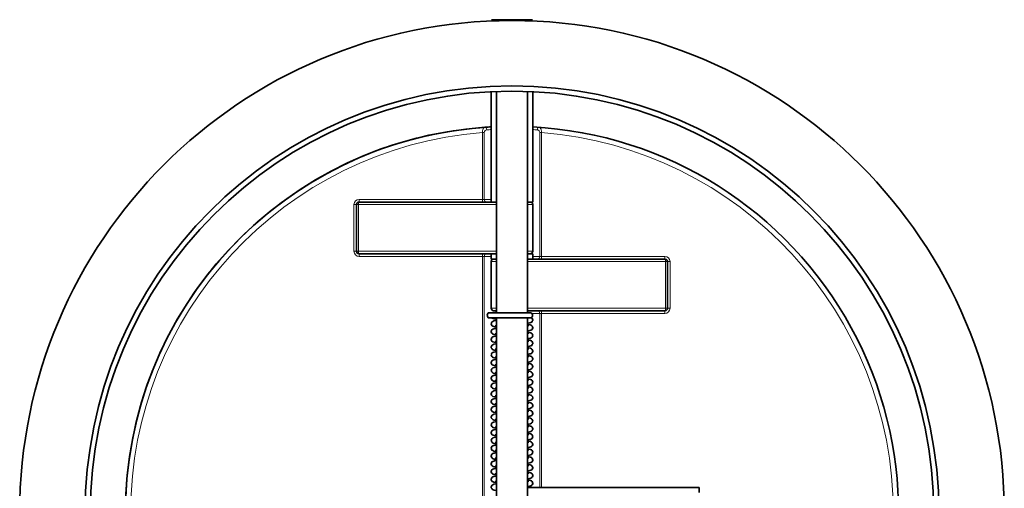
# Model space of a CAD drawing. Extents: x 60 to 778, y 256 to 905.
# Tile 3 of 12: x 332 to 522, y 381 to 472. Entities that reach past the tile are written whole.
import ezdxf

# ---------------------------------------------------------------- set-up
doc = ezdxf.new("R2010")
doc.units = 0

msp = doc.modelspace()

# ---------------------------------------------------------------- linework, layer by layer
at = {"color": 7, "lineweight": 35, "ltscale": 0.102267}
msp.add_line((423.32, 471.84), (425.37, 471.84), dxfattribs=at)
at = {"color": 7, "lineweight": 35, "ltscale": 0.016148}
for p, q in [((423.55, 471.61), (423.32, 471.84)), ((430.95, 471.61), (431.18, 471.84))]:
    msp.add_line(p, q, dxfattribs=at)
at = {"color": 7, "lineweight": 35, "ltscale": 0.016147}
for p, q in [((423.55, 471.61), (423.32, 471.84)), ((430.95, 471.61), (431.18, 471.84))]:
    msp.add_line(p, q, dxfattribs=at)
at = {"color": 7, "lineweight": 35, "ltscale": 0.290634}
msp.add_line((425.37, 471.84), (431.18, 471.84), dxfattribs=at)
at = {"color": 7, "lineweight": 35}
for p, q in [((423.25, 436.68), (423.25, 457.96)), ((424.25, 458), (424.25, 415.33)), ((430.25, 458), (430.25, 415.33)), ((431.25, 436.68), (431.25, 457.96)), ((424.25, 436.68), (397.75, 436.68)), ((424.25, 426.68), (397.75, 426.68)), ((456.75, 425.68), (430.25, 425.68)), ((424.25, 414.33), (424.25, 339.03)), ((430.25, 415.68), (456.75, 415.68)), ((430.25, 414.33), (430.25, 339.03))]:
    msp.add_line(p, q, dxfattribs=at)
at = {"color": 7, "lineweight": 13, "ltscale": 0.017677}
for p, q in [((421.54, 450.06), (421.9, 450.06)), ((432.6, 450.06), (432.96, 450.06)), ((421.54, 437.18), (421.9, 437.18)), ((421.54, 426.18), (421.9, 426.18)), ((432.6, 426.18), (432.96, 426.18)), ((432.6, 415.18), (432.96, 415.18))]:
    msp.add_line(p, q, dxfattribs=at)
at = {"color": 7, "lineweight": 13}
for p, q in [((421.54, 437.18), (421.54, 450.06)), ((421.9, 437.18), (421.9, 450.06)), ((432.6, 426.18), (432.6, 450.06)), ((432.96, 426.18), (432.96, 450.06)), ((421.54, 437.18), (397.75, 437.18)), ((424.25, 436.18), (397.62, 436.18)), ((424.25, 427.18), (397.62, 427.18)), ((397.75, 426.18), (421.54, 426.18)), ((421.54, 372.73), (421.54, 426.18)), ((421.9, 372.73), (421.9, 426.18)), ((432.96, 426.18), (456.75, 426.18)), ((456.88, 425.18), (430.25, 425.18)), ((430.25, 416.18), (456.88, 416.18)), ((432.6, 381.63), (432.6, 415.18)), ((432.96, 415.18), (456.75, 415.18)), ((432.96, 381.63), (432.96, 415.18))]:
    msp.add_line(p, q, dxfattribs=at)
at = {"color": 7, "lineweight": 13, "ltscale": 0.025}
for p, q in [((397.75, 437.18), (397.75, 436.68)), ((421.54, 437.18), (421.54, 436.68)), ((396.75, 436.18), (397.25, 436.18)), ((396.75, 427.18), (397.25, 427.18)), ((397.75, 426.68), (397.75, 426.18)), ((421.54, 426.68), (421.54, 426.18)), ((432.96, 426.18), (432.96, 425.68)), ((456.75, 426.18), (456.75, 425.68)), ((457.75, 425.18), (457.25, 425.18)), ((457.75, 416.18), (457.25, 416.18)), ((432.96, 415.18), (432.96, 415.68)), ((456.75, 415.18), (456.75, 415.68))]:
    msp.add_line(p, q, dxfattribs=at)
at = {"color": 7, "lineweight": 13, "ltscale": 0.067677}
for p, q in [((421.9, 437.18), (423.25, 437.18)), ((423.25, 426.18), (421.9, 426.18)), ((432.6, 426.18), (431.25, 426.18))]:
    msp.add_line(p, q, dxfattribs=at)
at = {"color": 7, "lineweight": 13, "ltscale": 0.45}
for p, q in [((396.75, 427.18), (396.75, 436.18)), ((397.62, 427.18), (397.62, 436.18)), ((456.88, 416.18), (456.88, 425.18)), ((457.75, 416.18), (457.75, 425.18))]:
    msp.add_line(p, q, dxfattribs=at)
at = {"color": 7, "lineweight": 35, "ltscale": 0.45}
for p, q in [((397.25, 427.18), (397.25, 436.18)), ((431.25, 436.18), (431.25, 427.18)), ((423.25, 425.18), (423.25, 416.18)), ((457.25, 416.18), (457.25, 425.18))]:
    msp.add_line(p, q, dxfattribs=at)
at = {"color": 7, "lineweight": 13, "ltscale": 0.018449}
for p, q in [((397.62, 436.18), (397.25, 436.18)), ((397.62, 427.18), (397.25, 427.18)), ((456.88, 425.18), (457.25, 425.18)), ((456.88, 416.18), (457.25, 416.18))]:
    msp.add_line(p, q, dxfattribs=at)
at = {"color": 7, "lineweight": 35, "ltscale": 0.025006}
for p, q in [((430.25, 436.68), (430.75, 436.68)), ((423.75, 415.68), (424.25, 415.68))]:
    msp.add_line(p, q, dxfattribs=at)
at = {"color": 7, "lineweight": 35, "ltscale": 0.050002}
for p, q in [((431.25, 436.68), (430.25, 436.68)), ((423.25, 426.68), (424.25, 426.68)), ((423.25, 425.68), (424.25, 425.68)), ((430.25, 426.68), (431.25, 426.68))]:
    msp.add_line(p, q, dxfattribs=at)
at = {"color": 7, "lineweight": 13, "ltscale": 0.050014}
for p, q in [((430.25, 436.18), (431.25, 436.18)), ((430.25, 427.18), (431.25, 427.18)), ((423.25, 425.18), (424.25, 425.18)), ((423.25, 416.18), (424.25, 416.18))]:
    msp.add_line(p, q, dxfattribs=at)
at = {"color": 7, "lineweight": 35, "ltscale": 0.05}
for p, q in [((423.25, 426.68), (423.25, 425.68)), ((431.25, 426.68), (431.25, 425.68))]:
    msp.add_line(p, q, dxfattribs=at)
at = {"color": 7, "lineweight": 35, "ltscale": 0.002133}
msp.add_line((457.18, 425.44), (457.2, 425.4), dxfattribs=at)
at = {"color": 7, "lineweight": 35, "ltscale": 0.001753}
msp.add_line((457.23, 425.33), (457.24, 425.29), dxfattribs=at)
at = {"color": 7, "lineweight": 35, "ltscale": 0.198944}
msp.add_line((426.78, 415.33), (422.8, 415.33), dxfattribs=at)
at = {"color": 7, "lineweight": 35, "ltscale": 0.198943}
msp.add_line((426.78, 414.33), (422.8, 414.33), dxfattribs=at)
at = {"color": 7, "lineweight": 35, "ltscale": 0.025}
msp.add_line((423.75, 415.68), (424.25, 415.68), dxfattribs=at)
at = {"color": 7, "lineweight": 35, "ltscale": 0.005756}
msp.add_line((423.96, 414.25), (424.08, 414.27), dxfattribs=at)
at = {"color": 7, "lineweight": 13, "ltscale": 0.017499}
msp.add_line((424.1, 415.33), (424.1, 415.68), dxfattribs=at)
at = {"color": 7, "lineweight": 35, "ltscale": 0.017499}
msp.add_line((424.25, 415.33), (424.25, 415.68), dxfattribs=at)
at = {"color": 7, "lineweight": 35, "ltscale": 0.0175}
msp.add_line((424.25, 415.68), (424.25, 415.33), dxfattribs=at)
at = {"color": 7, "lineweight": 35, "ltscale": 0.023075}
msp.add_line((424.25, 414.29), (424.25, 413.83), dxfattribs=at)
at = {"color": 7, "lineweight": 35, "ltscale": 0.189178}
msp.add_line((430.57, 415.33), (426.78, 415.33), dxfattribs=at)
at = {"color": 7, "lineweight": 35, "ltscale": 0.025024}
msp.add_line((430.25, 415.68), (430.75, 415.68), dxfattribs=at)
at = {"color": 7, "lineweight": 35, "ltscale": 0.023607}
msp.add_line((430.72, 415.33), (430.25, 415.33), dxfattribs=at)
at = {"color": 7, "lineweight": 35, "ltscale": 0.003529}
msp.add_line((430.25, 414.32), (430.32, 414.33), dxfattribs=at)
at = {"color": 7, "lineweight": 35, "ltscale": 0.007843}
msp.add_line((430.72, 415.33), (430.57, 415.33), dxfattribs=at)
at = {"color": 7, "lineweight": 35, "ltscale": 0.007803}
msp.add_line((430.72, 414.33), (430.57, 414.33), dxfattribs=at)
at = {"color": 7, "lineweight": 35, "ltscale": 0.007599}
msp.add_line((430.72, 414.33), (430.57, 414.33), dxfattribs=at)
at = {"color": 7, "lineweight": 13, "ltscale": 0.076245}
msp.add_line((432.6, 415.18), (431.08, 415.18), dxfattribs=at)
at = {"color": 7, "lineweight": 35, "ltscale": 0.001845}
msp.add_line((457.18, 415.92), (457.2, 415.95), dxfattribs=at)
at = {"color": 7, "lineweight": 35, "ltscale": 0.002107}
msp.add_line((457.23, 416.02), (457.24, 416.07), dxfattribs=at)
at = {"color": 7, "lineweight": 35, "ltscale": 0.013565}
for p, q in [((423.98, 412.77), (424.25, 412.82)), ((430.25, 409.82), (430.52, 409.87))]:
    msp.add_line(p, q, dxfattribs=at)
at = {"color": 7, "lineweight": 13, "ltscale": 0.013628}
for p, q in [((424.1, 413.81), (424.1, 414.08)), ((424.1, 401.81), (424.1, 402.08)), ((430.4, 401.06), (430.4, 401.33)), ((424.1, 400.31), (424.1, 400.58))]:
    msp.add_line(p, q, dxfattribs=at)
at = {"color": 7, "lineweight": 13, "ltscale": 0.013643}
for p, q in [((424.1, 412.31), (424.1, 412.58)), ((430.4, 393.56), (430.4, 393.83))]:
    msp.add_line(p, q, dxfattribs=at)
at = {"color": 7, "lineweight": 35, "ltscale": 0.007628}
msp.add_line((424.1, 412.31), (424.25, 412.33), dxfattribs=at)
at = {"color": 7, "lineweight": 35, "ltscale": 0.011687}
for p, q in [((424.25, 413.83), (424.25, 414.06)), ((424.25, 406.33), (424.25, 406.56))]:
    msp.add_line(p, q, dxfattribs=at)
at = {"color": 7, "lineweight": 35, "ltscale": 0.024558}
for p, q in [((424.25, 412.82), (424.25, 412.33)), ((424.25, 394.82), (424.25, 394.33)), ((424.25, 385.82), (424.25, 385.33)), ((424.25, 382.82), (424.25, 382.33))]:
    msp.add_line(p, q, dxfattribs=at)
at = {"color": 7, "lineweight": 35, "ltscale": 0.011678}
for p, q in [((424.25, 412.33), (424.25, 412.56)), ((424.25, 404.83), (424.25, 405.06))]:
    msp.add_line(p, q, dxfattribs=at)
at = {"color": 7, "lineweight": 35, "ltscale": 0.013583}
msp.add_line((430.25, 412.82), (430.52, 412.87), dxfattribs=at)
at = {"color": 7, "lineweight": 13, "ltscale": 0.013644}
msp.add_line((430.4, 413.06), (430.4, 413.33), dxfattribs=at)
at = {"color": 7, "lineweight": 35, "ltscale": 0.013328}
msp.add_line((423.98, 411.27), (424.25, 411.32), dxfattribs=at)
at = {"color": 7, "lineweight": 13, "ltscale": 0.013625}
for p, q in [((424.1, 410.81), (424.1, 411.08)), ((424.1, 398.81), (424.1, 399.08))]:
    msp.add_line(p, q, dxfattribs=at)
at = {"color": 7, "lineweight": 35, "ltscale": 0.000439}
msp.add_line((424.24, 411.32), (424.25, 411.32), dxfattribs=at)
at = {"color": 7, "lineweight": 35, "ltscale": 0.024561}
for p, q in [((424.25, 411.32), (424.25, 410.83)), ((424.25, 403.82), (424.25, 403.33))]:
    msp.add_line(p, q, dxfattribs=at)
at = {"color": 7, "lineweight": 35, "ltscale": 0.01167}
msp.add_line((424.25, 410.83), (424.25, 411.06), dxfattribs=at)
at = {"color": 7, "lineweight": 35, "ltscale": 0.013575}
msp.add_line((430.25, 411.32), (430.52, 411.37), dxfattribs=at)
at = {"color": 7, "lineweight": 13, "ltscale": 0.013632}
for p, q in [((430.4, 411.56), (430.4, 411.83)), ((424.1, 397.31), (424.1, 397.58)), ((424.1, 382.31), (424.1, 382.58)), ((430.4, 383.06), (430.4, 383.33))]:
    msp.add_line(p, q, dxfattribs=at)
at = {"color": 7, "lineweight": 35, "ltscale": 0.013566}
msp.add_line((423.98, 409.77), (424.25, 409.82), dxfattribs=at)
at = {"color": 7, "lineweight": 13, "ltscale": 0.013639}
for p, q in [((424.1, 409.31), (424.1, 409.58)), ((430.4, 395.06), (430.4, 395.33))]:
    msp.add_line(p, q, dxfattribs=at)
at = {"color": 7, "lineweight": 35, "ltscale": 0.024554}
for p, q in [((424.25, 409.82), (424.25, 409.33)), ((424.25, 408.32), (424.25, 407.83))]:
    msp.add_line(p, q, dxfattribs=at)
at = {"color": 7, "lineweight": 35, "ltscale": 0.011663}
msp.add_line((424.25, 409.33), (424.25, 409.56), dxfattribs=at)
at = {"color": 7, "lineweight": 13, "ltscale": 0.01364}
for p, q in [((430.4, 410.06), (430.4, 410.33)), ((430.4, 387.56), (430.4, 387.83))]:
    msp.add_line(p, q, dxfattribs=at)
at = {"color": 7, "lineweight": 13, "ltscale": 0.013631}
for p, q in [((430.4, 408.56), (430.4, 408.83)), ((430.4, 404.06), (430.4, 404.33))]:
    msp.add_line(p, q, dxfattribs=at)
at = {"color": 7, "lineweight": 35, "ltscale": 0.013589}
for p, q in [((423.98, 408.27), (424.25, 408.32)), ((430.25, 399.32), (430.52, 399.37))]:
    msp.add_line(p, q, dxfattribs=at)
at = {"color": 7, "lineweight": 35, "ltscale": 0.013585}
for p, q in [((423.98, 406.77), (424.25, 406.82)), ((430.25, 403.82), (430.52, 403.87)), ((430.25, 393.32), (430.52, 393.37))]:
    msp.add_line(p, q, dxfattribs=at)
at = {"color": 7, "lineweight": 13, "ltscale": 0.01361}
msp.add_line((424.1, 407.81), (424.1, 408.08), dxfattribs=at)
at = {"color": 7, "lineweight": 35, "ltscale": 0.011669}
for p, q in [((424.25, 407.83), (424.25, 408.06)), ((424.25, 403.33), (424.25, 403.56)), ((424.25, 398.83), (424.25, 399.06)), ((424.25, 386.83), (424.25, 387.06)), ((424.25, 382.33), (424.25, 382.56))]:
    msp.add_line(p, q, dxfattribs=at)
at = {"color": 7, "lineweight": 35, "ltscale": 0.024563}
msp.add_line((424.25, 406.82), (424.25, 406.33), dxfattribs=at)
at = {"color": 7, "lineweight": 35, "ltscale": 0.013579}
msp.add_line((430.25, 406.82), (430.52, 406.87), dxfattribs=at)
at = {"color": 7, "lineweight": 13, "ltscale": 0.01363}
msp.add_line((430.4, 407.06), (430.4, 407.33), dxfattribs=at)
at = {"color": 7, "lineweight": 35, "ltscale": 0.013595}
for p, q in [((423.98, 405.27), (424.25, 405.32)), ((430.25, 388.82), (430.52, 388.87))]:
    msp.add_line(p, q, dxfattribs=at)
at = {"color": 7, "lineweight": 13, "ltscale": 0.013627}
msp.add_line((424.1, 406.31), (424.1, 406.58), dxfattribs=at)
at = {"color": 7, "lineweight": 13, "ltscale": 0.013637}
msp.add_line((424.1, 404.81), (424.1, 405.08), dxfattribs=at)
at = {"color": 7, "lineweight": 35, "ltscale": 0.024575}
msp.add_line((424.25, 405.32), (424.25, 404.83), dxfattribs=at)
at = {"color": 7, "lineweight": 13, "ltscale": 0.013622}
for p, q in [((430.4, 405.56), (430.4, 405.83)), ((424.1, 403.31), (424.1, 403.58)), ((424.1, 386.81), (424.1, 387.08))]:
    msp.add_line(p, q, dxfattribs=at)
at = {"color": 7, "lineweight": 35, "ltscale": 0.001374}
msp.add_line((430.28, 404.07), (430.25, 404.08), dxfattribs=at)
at = {"color": 7, "lineweight": 13, "ltscale": 0.013633}
for p, q in [((430.4, 402.56), (430.4, 402.83)), ((430.4, 399.56), (430.4, 399.83))]:
    msp.add_line(p, q, dxfattribs=at)
at = {"color": 7, "lineweight": 35, "ltscale": 0.013606}
msp.add_line((423.98, 402.27), (424.25, 402.32), dxfattribs=at)
at = {"color": 7, "lineweight": 35, "ltscale": 0.024552}
msp.add_line((424.25, 402.32), (424.25, 401.83), dxfattribs=at)
at = {"color": 7, "lineweight": 35, "ltscale": 0.011647}
msp.add_line((424.25, 401.83), (424.25, 402.06), dxfattribs=at)
at = {"color": 7, "lineweight": 35, "ltscale": 0.013584}
for p, q in [((430.25, 402.32), (430.52, 402.37)), ((430.25, 397.82), (430.52, 397.87))]:
    msp.add_line(p, q, dxfattribs=at)
at = {"color": 7, "lineweight": 35, "ltscale": 0.013612}
msp.add_line((423.98, 399.27), (424.25, 399.32), dxfattribs=at)
at = {"color": 7, "lineweight": 35, "ltscale": 0.024571}
msp.add_line((424.25, 400.82), (424.25, 400.33), dxfattribs=at)
at = {"color": 7, "lineweight": 35, "ltscale": 0.011671}
msp.add_line((424.25, 400.33), (424.25, 400.56), dxfattribs=at)
at = {"color": 7, "lineweight": 35, "ltscale": 0.02456}
for p, q in [((424.25, 399.32), (424.25, 398.83)), ((424.25, 397.82), (424.25, 397.33)), ((424.25, 391.82), (424.25, 391.33)), ((424.25, 387.32), (424.25, 386.83))]:
    msp.add_line(p, q, dxfattribs=at)
at = {"color": 7, "lineweight": 35, "ltscale": 0.013573}
msp.add_line((430.25, 400.82), (430.52, 400.87), dxfattribs=at)
at = {"color": 7, "lineweight": 35, "ltscale": 0.011785}
msp.add_line((423.98, 397.77), (424.21, 397.81), dxfattribs=at)
at = {"color": 7, "lineweight": 35, "ltscale": 0.002023}
msp.add_line((424.21, 397.81), (424.25, 397.82), dxfattribs=at)
at = {"color": 7, "lineweight": 35, "ltscale": 0.011666}
msp.add_line((424.25, 397.33), (424.25, 397.56), dxfattribs=at)
at = {"color": 7, "lineweight": 13, "ltscale": 0.013636}
msp.add_line((430.4, 398.06), (430.4, 398.33), dxfattribs=at)
at = {"color": 7, "lineweight": 35, "ltscale": 0.013624}
msp.add_line((423.98, 396.27), (424.25, 396.32), dxfattribs=at)
at = {"color": 7, "lineweight": 13, "ltscale": 0.013609}
msp.add_line((424.1, 395.81), (424.1, 396.08), dxfattribs=at)
at = {"color": 7, "lineweight": 35, "ltscale": 0.024557}
msp.add_line((424.25, 396.32), (424.25, 395.83), dxfattribs=at)
at = {"color": 7, "lineweight": 35, "ltscale": 0.011665}
msp.add_line((424.25, 395.83), (424.25, 396.06), dxfattribs=at)
at = {"color": 7, "lineweight": 35, "ltscale": 0.013586}
msp.add_line((430.25, 396.32), (430.52, 396.37), dxfattribs=at)
at = {"color": 7, "lineweight": 13, "ltscale": 0.013651}
msp.add_line((430.4, 396.56), (430.4, 396.83), dxfattribs=at)
at = {"color": 7, "lineweight": 35, "ltscale": 0.000901}
msp.add_line((423.25, 393.7), (423.25, 393.71), dxfattribs=at)
at = {"color": 7, "lineweight": 35, "ltscale": 0.013641}
msp.add_line((423.98, 394.77), (424.25, 394.82), dxfattribs=at)
at = {"color": 7, "lineweight": 35, "ltscale": 0.013632}
msp.add_line((423.98, 393.27), (424.25, 393.32), dxfattribs=at)
at = {"color": 7, "lineweight": 13, "ltscale": 0.013614}
msp.add_line((424.1, 394.31), (424.1, 394.58), dxfattribs=at)
at = {"color": 7, "lineweight": 35, "ltscale": 0.011667}
for p, q in [((424.25, 394.33), (424.25, 394.56)), ((424.25, 389.83), (424.25, 390.06))]:
    msp.add_line(p, q, dxfattribs=at)
at = {"color": 7, "lineweight": 35, "ltscale": 0.024578}
msp.add_line((424.25, 393.32), (424.25, 392.83), dxfattribs=at)
at = {"color": 7, "lineweight": 35, "ltscale": 0.013638}
msp.add_line((423.98, 391.77), (424.25, 391.82), dxfattribs=at)
at = {"color": 7, "lineweight": 13, "ltscale": 0.013623}
msp.add_line((424.1, 392.81), (424.1, 393.08), dxfattribs=at)
at = {"color": 7, "lineweight": 13, "ltscale": 0.013616}
msp.add_line((424.1, 391.31), (424.1, 391.58), dxfattribs=at)
at = {"color": 7, "lineweight": 35, "ltscale": 0.011668}
for p, q in [((424.25, 392.83), (424.25, 393.06)), ((424.25, 391.33), (424.25, 391.56))]:
    msp.add_line(p, q, dxfattribs=at)
at = {"color": 7, "lineweight": 13, "ltscale": 0.013658}
msp.add_line((430.4, 392.06), (430.4, 392.33), dxfattribs=at)
at = {"color": 7, "lineweight": 35, "ltscale": 0.000224}
msp.add_line((430.51, 391.87), (430.52, 391.87), dxfattribs=at)
at = {"color": 7, "lineweight": 13, "ltscale": 0.013621}
for p, q in [((424.1, 389.81), (424.1, 390.08)), ((424.1, 385.31), (424.1, 385.58))]:
    msp.add_line(p, q, dxfattribs=at)
at = {"color": 7, "lineweight": 35, "ltscale": 0.024559}
msp.add_line((424.25, 390.32), (424.25, 389.83), dxfattribs=at)
at = {"color": 7, "lineweight": 35, "ltscale": 0.004168}
msp.add_line((430.33, 390.57), (430.25, 390.58), dxfattribs=at)
at = {"color": 7, "lineweight": 35, "ltscale": 0.013592}
for p, q in [((430.25, 390.32), (430.52, 390.37)), ((430.25, 385.82), (430.52, 385.87))]:
    msp.add_line(p, q, dxfattribs=at)
at = {"color": 7, "lineweight": 13, "ltscale": 0.013634}
for p, q in [((430.4, 390.56), (430.4, 390.83)), ((430.4, 386.06), (430.4, 386.33))]:
    msp.add_line(p, q, dxfattribs=at)
at = {"color": 7, "lineweight": 35, "ltscale": 0.013652}
msp.add_line((423.98, 388.77), (424.25, 388.82), dxfattribs=at)
at = {"color": 7, "lineweight": 13, "ltscale": 0.013626}
msp.add_line((424.1, 388.31), (424.1, 388.58), dxfattribs=at)
at = {"color": 7, "lineweight": 35, "ltscale": 0.024567}
msp.add_line((424.25, 388.82), (424.25, 388.33), dxfattribs=at)
at = {"color": 7, "lineweight": 35, "ltscale": 0.011672}
msp.add_line((424.25, 388.33), (424.25, 388.56), dxfattribs=at)
at = {"color": 7, "lineweight": 13, "ltscale": 0.013641}
msp.add_line((430.4, 389.06), (430.4, 389.33), dxfattribs=at)
at = {"color": 7, "lineweight": 35, "ltscale": 0.001911}
msp.add_line((423.98, 387.27), (424.02, 387.28), dxfattribs=at)
at = {"color": 7, "lineweight": 35, "ltscale": 0.013629}
msp.add_line((423.98, 385.77), (424.25, 385.82), dxfattribs=at)
at = {"color": 7, "lineweight": 35, "ltscale": 0.013604}
msp.add_line((430.25, 387.32), (430.52, 387.37), dxfattribs=at)
at = {"color": 7, "lineweight": 35, "ltscale": 0.009959}
msp.add_line((423.98, 384.27), (424.18, 384.31), dxfattribs=at)
at = {"color": 7, "lineweight": 13, "ltscale": 0.01362}
msp.add_line((424.1, 383.81), (424.1, 384.08), dxfattribs=at)
at = {"color": 7, "lineweight": 35, "ltscale": 0.00386}
msp.add_line((424.17, 384.31), (424.25, 384.32), dxfattribs=at)
at = {"color": 7, "lineweight": 35, "ltscale": 0.011655}
msp.add_line((424.25, 385.33), (424.25, 385.56), dxfattribs=at)
at = {"color": 7, "lineweight": 35, "ltscale": 0.02458}
msp.add_line((424.25, 384.32), (424.25, 383.83), dxfattribs=at)
at = {"color": 7, "lineweight": 35, "ltscale": 0.011686}
msp.add_line((424.25, 383.83), (424.25, 384.06), dxfattribs=at)
at = {"color": 7, "lineweight": 35, "ltscale": 0.013593}
msp.add_line((430.25, 384.32), (430.52, 384.37), dxfattribs=at)
at = {"color": 7, "lineweight": 13, "ltscale": 0.013635}
msp.add_line((430.4, 384.56), (430.4, 384.83), dxfattribs=at)
at = {"color": 7, "lineweight": 35, "ltscale": 0.013636}
msp.add_line((423.98, 382.77), (424.25, 382.82), dxfattribs=at)
at = {"color": 7, "lineweight": 35, "ltscale": 0.002516}
msp.add_line((430.25, 383.31), (430.3, 383.32), dxfattribs=at)
at = {"color": 7, "lineweight": 35, "ltscale": 0.013614}
msp.add_line((430.25, 382.82), (430.52, 382.87), dxfattribs=at)
at = {"color": 7, "lineweight": 13, "ltscale": 0.010104}
msp.add_line((430.4, 381.63), (430.4, 381.83), dxfattribs=at)
at = {"color": 7, "lineweight": 35, "ltscale": 0.258362}
msp.add_line((439.18, 381.63), (434.01, 381.63), dxfattribs=at)
at = {"color": 7, "lineweight": 35, "ltscale": 0.241701}
for p, q in [((444.01, 381.63), (439.18, 381.63)), ((448.84, 381.63), (444.01, 381.63))]:
    msp.add_line(p, q, dxfattribs=at)
at = {"color": 7, "lineweight": 35, "ltscale": 0.241699}
for p, q in [((453.68, 381.63), (448.84, 381.63)), ((458.51, 381.63), (453.68, 381.63))]:
    msp.add_line(p, q, dxfattribs=at)
at = {"color": 7, "lineweight": 13}
for points in [[(422.01, 451.1), (421.93, 451.08), (421.86, 451.04), (421.74, 450.91), (421.66, 450.77), (421.61, 450.62), (421.57, 450.44), (421.54, 450.06)], [(422.4, 450.6), (422.22, 450.55), (422.06, 450.44), (421.95, 450.29), (421.91, 450.18), (421.9, 450.06)], [(432.6, 450.06), (432.6, 450.14), (432.56, 450.27), (432.48, 450.4), (432.4, 450.48), (432.31, 450.54), (432.21, 450.58), (432.1, 450.6)], [(432.96, 450.06), (432.95, 450.33), (432.9, 450.59), (432.82, 450.81), (432.7, 450.99), (432.63, 451.05), (432.49, 451.1)]]:
    msp.add_lwpolyline(points, dxfattribs=at)
at = {"color": 7, "lineweight": 35}
for points in [[(424.25, 414.06), (423.84, 414.13), (423.61, 414.19), (423.44, 414.3), (423.4, 414.33)], [(430.57, 414.33), (427.59, 414.33), (427.18, 414.33), (426.98, 414.33), (426.78, 414.33)], [(431.25, 413.92), (431.23, 414.1), (431.14, 414.26), (431.01, 414.39), (430.98, 414.4)], [(423.25, 413.21), (423.29, 413.39), (423.39, 413.54), (423.53, 413.66), (423.73, 413.74), (424.04, 413.8), (424.25, 413.83)], [(423.74, 412.65), (423.54, 412.73), (423.39, 412.84), (423.29, 413.01), (423.25, 413.17), (423.25, 413.21)], [(423.25, 411.71), (423.29, 411.89), (423.38, 412.04), (423.55, 412.17), (423.76, 412.24), (424.1, 412.31)], [(424.25, 412.56), (423.93, 412.61), (423.83, 412.63), (423.79, 412.64), (423.74, 412.65)], [(430.25, 413.31), (430.67, 413.38), (430.89, 413.44), (431.05, 413.53), (431.17, 413.67), (431.24, 413.83), (431.25, 413.92)], [(430.98, 412.9), (430.78, 412.98), (430.45, 413.05), (430.25, 413.08)], [(430.25, 411.81), (430.67, 411.88), (430.88, 411.94), (431.05, 412.03), (431.17, 412.17), (431.24, 412.33), (431.25, 412.42)], [(431.25, 412.42), (431.23, 412.6), (431.14, 412.76), (431, 412.89), (430.98, 412.9)], [(424.25, 411.06), (423.83, 411.13), (423.6, 411.19), (423.46, 411.28), (423.34, 411.41), (423.26, 411.58), (423.25, 411.71)], [(423.25, 410.21), (423.29, 410.39), (423.39, 410.54), (423.53, 410.66), (423.72, 410.73), (424.04, 410.8), (424.25, 410.83)], [(431.25, 410.92), (431.22, 411.1), (431.14, 411.26), (431.01, 411.39), (430.82, 411.47), (430.54, 411.54), (430.25, 411.58)], [(430.38, 410.33), (430.74, 410.39), (430.96, 410.47), (431.12, 410.6), (431.21, 410.75), (431.25, 410.92)], [(423.53, 409.73), (423.39, 409.84), (423.29, 410), (423.25, 410.17), (423.25, 410.21)], [(423.25, 408.71), (423.29, 408.89), (423.39, 409.04), (423.53, 409.16), (423.74, 409.24), (424.06, 409.3), (424.25, 409.33)], [(424.25, 408.06), (423.83, 408.13), (423.6, 408.19), (423.44, 408.29), (423.33, 408.42), (423.26, 408.58), (423.25, 408.71)], [(424.25, 409.56), (423.84, 409.62), (423.53, 409.73)], [(430.25, 410.31), (430.36, 410.33), (430.38, 410.33)], [(430.76, 409.99), (430.44, 410.05), (430.25, 410.08)], [(430.25, 408.81), (430.65, 408.87), (430.89, 408.94), (431.05, 409.03), (431.17, 409.17), (431.24, 409.33), (431.25, 409.42)], [(431.25, 407.92), (431.23, 408.1), (431.14, 408.26), (431, 408.39), (430.81, 408.47), (430.52, 408.54), (430.25, 408.58)], [(431.25, 409.42), (431.23, 409.6), (431.14, 409.76), (431.01, 409.88), (430.82, 409.97), (430.76, 409.99)], [(424.25, 406.56), (423.83, 406.63), (423.61, 406.69), (423.46, 406.78), (423.36, 406.88), (423.28, 407.03), (423.25, 407.21)], [(423.29, 407.39), (423.38, 407.54), (423.53, 407.66), (423.74, 407.74), (424.05, 407.8), (424.25, 407.83)], [(430.25, 407.31), (430.48, 407.34), (430.58, 407.36), (430.63, 407.37)], [(431.25, 406.42), (431.23, 406.6), (431.14, 406.76), (431.01, 406.88), (430.82, 406.97), (430.54, 407.03)], [(430.63, 407.37), (430.88, 407.43), (431.05, 407.53), (431.17, 407.67), (431.24, 407.83), (431.25, 407.92)], [(423.25, 405.71), (423.29, 405.89), (423.39, 406.05), (423.54, 406.16), (423.72, 406.23), (424.04, 406.3), (424.25, 406.33)], [(424.25, 405.06), (423.84, 405.13), (423.6, 405.2), (423.44, 405.3), (423.31, 405.45), (423.26, 405.62), (423.25, 405.71)], [(423.25, 404.21), (423.29, 404.39), (423.38, 404.54), (423.54, 404.67), (423.63, 404.7)], [(423.63, 404.7), (423.85, 404.77), (424.25, 404.83)], [(430.25, 405.81), (430.67, 405.88), (430.88, 405.94), (431.05, 406.03), (431.17, 406.17), (431.24, 406.33), (431.25, 406.42)], [(431.25, 404.92), (431.23, 405.1), (431.14, 405.26), (431.01, 405.38), (430.82, 405.47), (430.54, 405.54), (430.25, 405.58)], [(430.25, 405.32), (430.49, 405.36), (430.52, 405.37)], [(430.84, 404.43), (430.84, 404.43), (430.85, 404.43), (430.86, 404.43), (430.86, 404.43), (430.89, 404.44), (431.07, 404.55), (431.17, 404.67), (431.24, 404.83), (431.25, 404.92)], [(424.25, 403.56), (423.84, 403.63), (423.62, 403.69), (423.46, 403.78), (423.33, 403.91), (423.28, 404.04), (423.25, 404.21)], [(423.25, 402.71), (423.29, 402.89), (423.39, 403.04), (423.53, 403.16), (423.74, 403.24), (424.06, 403.3), (424.25, 403.33)], [(430.25, 404.31), (430.74, 404.39), (430.84, 404.43)], [(430.25, 402.81), (430.67, 402.88), (430.9, 402.94), (431.08, 403.06), (431.19, 403.2), (431.25, 403.38), (431.25, 403.42)], [(431.25, 403.42), (431.23, 403.6), (431.14, 403.76), (431.01, 403.88), (430.82, 403.97), (430.54, 404.04), (430.28, 404.07)], [(424, 402.1), (423.7, 402.16), (423.51, 402.24), (423.39, 402.34), (423.29, 402.5), (423.25, 402.67), (423.25, 402.71)], [(423.25, 401.21), (423.29, 401.39), (423.38, 401.54), (423.54, 401.67), (423.76, 401.74), (423.83, 401.76)], [(424.25, 400.56), (423.83, 400.63), (423.6, 400.69), (423.46, 400.78), (423.33, 400.91), (423.26, 401.08), (423.25, 401.21)], [(424.25, 402.06), (424.09, 402.08), (424, 402.1)], [(431.25, 401.92), (431.23, 402.1), (431.14, 402.26), (431.01, 402.38), (430.83, 402.47), (430.55, 402.53), (430.25, 402.58)], [(430.25, 401.31), (430.67, 401.38), (430.91, 401.45), (431.05, 401.53), (431.12, 401.61)], [(431.25, 400.42), (431.23, 400.6), (431.14, 400.76), (431.01, 400.88), (430.82, 400.97), (430.55, 401.03), (430.25, 401.08)], [(423.25, 399.71), (423.29, 399.89), (423.39, 400.04), (423.53, 400.16), (423.74, 400.24), (424.06, 400.3), (424.25, 400.33)], [(423.78, 399.14), (423.58, 399.2), (423.42, 399.31), (423.31, 399.46), (423.26, 399.62), (423.25, 399.71)], [(424.25, 399.06), (423.97, 399.1), (423.87, 399.12), (423.83, 399.13), (423.78, 399.14)], [(430.25, 399.81), (430.67, 399.88), (430.89, 399.94), (431.05, 400.03), (431.17, 400.17), (431.24, 400.33), (431.25, 400.42)], [(431.03, 399.37), (430.88, 399.45), (430.66, 399.51), (430.25, 399.58)], [(423.25, 398.21), (423.29, 398.39), (423.38, 398.54), (423.54, 398.67), (423.75, 398.74), (424.06, 398.8)], [(424.25, 397.56), (423.84, 397.62), (423.61, 397.69), (423.46, 397.78), (423.33, 397.91), (423.26, 398.08), (423.25, 398.21)], [(423.25, 396.71), (423.29, 396.89), (423.38, 397.04), (423.53, 397.16), (423.73, 397.24), (424.05, 397.3), (424.25, 397.33)], [(430.25, 398.31), (430.68, 398.38), (430.9, 398.44), (431.05, 398.53), (431.17, 398.67), (431.24, 398.83), (431.25, 398.92)], [(431.25, 397.42), (431.23, 397.6), (431.14, 397.76), (431.01, 397.88), (430.82, 397.97), (430.55, 398.03), (430.25, 398.08)], [(430.34, 396.82), (430.71, 396.89), (430.93, 396.96), (431.07, 397.05), (431.19, 397.21), (431.25, 397.38), (431.25, 397.42)], [(423.57, 396.21), (423.42, 396.31), (423.31, 396.46), (423.26, 396.62), (423.25, 396.71)], [(423.25, 395.21), (423.29, 395.39), (423.38, 395.54), (423.55, 395.67), (423.76, 395.74), (424.11, 395.81), (424.25, 395.83)], [(424.25, 394.56), (423.83, 394.63), (423.6, 394.69), (423.46, 394.78), (423.33, 394.91), (423.26, 395.08), (423.25, 395.21)], [(424.25, 396.06), (423.65, 396.18), (423.57, 396.21)], [(430.25, 396.81), (430.33, 396.83), (430.34, 396.83)], [(430.79, 396.48), (430.53, 396.54), (430.25, 396.58)], [(430.25, 395.31), (430.67, 395.38), (430.89, 395.44), (431.05, 395.53), (431.17, 395.67), (431.24, 395.83), (431.25, 395.92)], [(431.25, 395.92), (431.23, 396.1), (431.14, 396.26), (431.01, 396.38), (430.82, 396.47), (430.79, 396.48)], [(423.25, 393.71), (423.29, 393.89), (423.39, 394.04), (423.54, 394.16), (423.71, 394.23), (424.03, 394.3), (424.25, 394.33)], [(424.25, 393.06), (423.83, 393.13), (423.61, 393.19), (423.46, 393.28), (423.36, 393.38), (423.28, 393.54), (423.25, 393.7)], [(431.25, 394.42), (431.23, 394.6), (431.14, 394.76), (431.01, 394.89), (430.81, 394.97), (430.54, 395.04), (430.25, 395.08)], [(430.25, 393.81), (430.49, 393.84), (430.54, 393.85), (430.59, 393.87)], [(430.59, 393.86), (430.85, 393.93), (431.03, 394.02), (431.15, 394.13), (431.23, 394.29), (431.25, 394.42)], [(431.25, 392.92), (431.23, 393.1), (431.14, 393.26), (431.01, 393.38), (430.82, 393.47), (430.59, 393.53)], [(423.25, 392.21), (423.29, 392.39), (423.39, 392.55), (423.54, 392.66), (423.75, 392.74), (424.07, 392.8), (424.25, 392.83)], [(424.25, 391.56), (423.83, 391.63), (423.59, 391.7), (423.44, 391.8), (423.31, 391.95), (423.25, 392.12), (423.25, 392.21)], [(430.25, 392.31), (430.67, 392.38), (430.88, 392.44), (431.05, 392.53), (431.17, 392.67), (431.24, 392.83), (431.25, 392.92)], [(431.25, 391.42), (431.23, 391.6), (431.14, 391.76), (431.01, 391.88), (430.83, 391.97), (430.55, 392.03), (430.25, 392.08)], [(430.8, 390.91), (430.99, 390.99), (431.12, 391.1), (431.21, 391.25), (431.25, 391.42)], [(423.25, 390.71), (423.29, 390.89), (423.38, 391.04), (423.54, 391.16), (423.58, 391.18)], [(424.25, 390.06), (423.83, 390.13), (423.62, 390.19), (423.44, 390.29), (423.33, 390.41), (423.28, 390.54), (423.25, 390.71)], [(423.25, 389.21), (423.29, 389.39), (423.39, 389.54), (423.53, 389.66), (423.73, 389.74), (424.06, 389.8), (424.25, 389.83)], [(423.58, 391.18), (423.8, 391.25), (424.19, 391.32), (424.25, 391.33)], [(430.25, 390.81), (430.64, 390.87), (430.72, 390.89), (430.8, 390.91)], [(430.25, 389.31), (430.67, 389.38), (430.9, 389.44), (431.04, 389.53), (431.17, 389.66), (431.24, 389.83), (431.25, 389.92)], [(431.25, 389.92), (431.23, 390.1), (431.14, 390.26), (431.01, 390.38), (430.82, 390.47), (430.53, 390.54), (430.33, 390.57)], [(424.05, 388.59), (423.73, 388.65), (423.54, 388.73), (423.39, 388.84), (423.29, 389), (423.25, 389.18), (423.25, 389.21)], [(423.25, 387.71), (423.29, 387.89), (423.38, 388.04), (423.54, 388.17), (423.75, 388.24), (423.79, 388.25)], [(424.25, 387.06), (423.84, 387.12), (423.63, 387.18), (423.45, 387.28), (423.33, 387.42), (423.26, 387.58), (423.25, 387.71)], [(424.25, 388.56), (424.13, 388.58), (424.08, 388.59), (424.05, 388.59)], [(431.25, 388.42), (431.22, 388.6), (431.14, 388.76), (431, 388.89), (430.81, 388.98), (430.51, 389.04), (430.25, 389.08)], [(430.25, 387.81), (430.65, 387.87), (430.86, 387.93), (431.05, 388.04)], [(423.25, 386.21), (423.29, 386.39), (423.39, 386.55), (423.54, 386.66), (423.72, 386.73), (424.03, 386.8), (424.25, 386.83)], [(423.82, 385.63), (423.6, 385.7), (423.43, 385.8), (423.31, 385.96), (423.26, 386.12), (423.25, 386.21)], [(431.25, 386.92), (431.23, 387.1), (431.14, 387.26), (431.01, 387.38), (430.82, 387.47), (430.55, 387.53), (430.25, 387.58)], [(430.25, 386.31), (430.67, 386.38), (430.89, 386.44), (431.05, 386.53), (431.17, 386.67), (431.24, 386.83), (431.25, 386.92)], [(431.1, 385.81), (430.96, 385.91), (430.77, 385.99), (430.46, 386.05), (430.25, 386.08)], [(423.25, 384.71), (423.29, 384.89), (423.38, 385.04), (423.54, 385.17), (423.74, 385.24), (424.02, 385.29)], [(424.25, 384.06), (423.84, 384.13), (423.6, 384.2), (423.46, 384.28), (423.33, 384.41), (423.26, 384.58), (423.25, 384.71)], [(423.25, 383.21), (423.29, 383.39), (423.39, 383.55), (423.53, 383.66), (423.73, 383.74), (424.05, 383.8), (424.25, 383.83)], [(424.25, 385.56), (423.97, 385.6), (423.89, 385.61), (423.85, 385.62), (423.82, 385.64)], [(430.25, 384.81), (430.67, 384.88), (430.89, 384.94), (431.05, 385.03), (431.17, 385.17), (431.24, 385.33), (431.25, 385.42)], [(431.25, 383.92), (431.23, 384.1), (431.14, 384.26), (430.99, 384.4), (430.8, 384.48), (430.5, 384.54), (430.25, 384.58)], [(430.3, 383.32), (430.69, 383.38), (430.91, 383.45), (431.08, 383.56), (431.19, 383.71), (431.25, 383.88), (431.25, 383.92)], [(423.61, 382.69), (423.43, 382.8), (423.31, 382.96), (423.25, 383.13), (423.25, 383.21)], [(423.25, 381.71), (423.29, 381.89), (423.39, 382.04), (423.53, 382.16), (423.74, 382.24), (424.06, 382.3), (424.25, 382.33)], [(424.25, 382.56), (423.72, 382.65), (423.61, 382.7)], [(430.25, 381.81), (430.66, 381.88), (430.88, 381.94), (431.04, 382.03), (431.17, 382.16), (431.24, 382.34), (431.25, 382.42)], [(430.82, 382.97), (430.56, 383.03), (430.26, 383.08)], [(431.25, 382.42), (431.23, 382.6), (431.14, 382.76), (431.01, 382.88), (430.82, 382.97)], [(424.25, 381.06), (423.84, 381.13), (423.61, 381.19), (423.45, 381.28), (423.33, 381.42), (423.26, 381.58), (423.25, 381.71)], [(434.01, 381.63), (431.07, 381.63), (430.25, 381.63)], [(463.35, 381.63), (459.52, 381.63), (458.92, 381.63), (458.71, 381.63), (458.51, 381.62)]]:
    msp.add_lwpolyline(points, dxfattribs=at)
for radius in [95, 82.38, 81.38]:
    msp.add_circle((427.25, 376.68), radius, dxfattribs=at)
for centre, radius, start, end in [((427.25, 376.68), 74.6, 93.0736, 266.9264), ((427.25, 376.68), 74.6, 94.0296, 266.9264), ((427.25, 376.68), 74.6, 93.0735, 94.0296), ((427.25, 376.68), 74.6, 28.6479, 86.9264), ((397.75, 436.18), 0.5, 90, 180), ((430.75, 436.18), 0.5, 0, 90), ((397.75, 427.18), 0.5, 180, 270), ((423.75, 425.18), 0.5, 90, 180), ((430.75, 427.18), 0.5, 270, 0), ((456.75, 425.18), 0.5, 31.0264, 90), ((456.75, 425.18), 0.5, 17.1965, 26.1375), ((456.75, 425.18), 0.5, 0, 13.1769), ((423.75, 416.18), 0.5, 180, 270), ((456.75, 416.18), 0.5, 346.8247, 0), ((424.57, 410.38), 3.92, 94.6234, 97.2157), ((430.72, 414.83), 0.5, 357.697, 89.9371), ((430.72, 414.83), 0.5, 269.9453, 357.7048), ((456.75, 416.18), 0.5, 270, 328.9733), ((456.75, 416.18), 0.5, 333.2013, 341.9951), ((427.25, 376.68), 74.6, 273.0735, 28.6479), ((423.77, 407.19), 0.518, 157.9789, 177.6863), ((429.75, 411.97), 3.69, 277.8313, 280.7323), ((429.43, 400.37), 6.76, 80.5269, 83.034), ((430.28, 409.2), 0.863, 280.2007, 285.8341), ((424.52, 401.58), 2.25, 96.8674, 103.7831), ((424.85, 396.65), 5.21, 96.5937, 101.2962), ((430.73, 401.94), 0.521, 320.0354, 357.6199), ((424.19, 400.07), 0.728, 101.584, 106.2025), ((424.69, 397.58), 3.27, 97.6734, 101.4548), ((430.72, 398.94), 0.526, 358.0101, 53.9034), ((425.25, 390.76), 8.13, 97.0967, 98.4361), ((429.69, 398.87), 4.09, 277.929, 280.159), ((429.51, 387.4), 6.23, 79.9849, 83.1254), ((430.24, 395.89), 1.06, 279.3354, 285.4197), ((429.96, 394.18), 2.38, 277.007, 283.437), ((424.52, 388.08), 2.26, 96.8451, 103.7767), ((424.78, 383.57), 4.79, 96.3947, 101.9563), ((430.73, 388.45), 0.525, 308.9906, 357.4896), ((424.64, 384.36), 2.98, 97.4996, 102.0421), ((430.73, 385.44), 0.522, 357.8454, 44.5415), ((425.18, 377.8), 7.59, 97.0455, 98.8177)]:
    msp.add_arc(centre, radius, start, end, dxfattribs=at)
at = {"color": 7, "lineweight": 13}
for centre, radius, start, end in [((427.6, 376.68), 74.1, 93.3681, 94.0296), ((426.9, 376.68), 74.1, 85.9707, 86.6321), ((427.25, 376.68), 73.6, 94.4473, 265.5527), ((427.25, 376.68), 73.6, 274.4473, 85.5527), ((397.75, 436.18), 1, 90, 180), ((397.75, 427.18), 1, 180, 270), ((456.75, 425.18), 1, 0, 90), ((456.75, 416.18), 1, 270, 0)]:
    msp.add_arc(centre, radius, start, end, dxfattribs=at)
for centre, major_axis, ratio, start_param, end_param in [((422.04, 450.6), (0.035, -0.499), 0.706231, 1.521085, 3.141589), ((432.46, 450.6), (-0.035, -0.499), 0.706231, 3.141596, 4.7621), ((422.25, 437.18), (0, 0.5), 0.707107, 1.570796, 3.141593), ((397.75, 436.18), (0, 0.5), 0.262009, 0, 1.570796), ((397.75, 427.18), (0, -0.5), 0.262009, 4.712389, 6.283185), ((422.25, 426.18), (0, 0.5), 0.707107, 0, 1.570796), ((432.25, 426.18), (0, 0.5), 0.707107, 3.141593, 4.712389), ((456.75, 425.18), (0, -0.5), 0.262009, 1.570796, 3.141593), ((456.75, 416.18), (0, -0.5), 0.262009, 0, 1.570796), ((430.04, 415.18), (0, -0.5), 0.707107, 1.876225, 2.516653), ((432.25, 415.18), (0, -0.5), 0.707107, 1.570796, 3.141593)]:
    msp.add_ellipse(centre, major_axis=major_axis, ratio=ratio, start_param=start_param, end_param=end_param, dxfattribs=at)
at = {"color": 7, "lineweight": 35}
for centre, ratio, start_param, end_param in [((422.8, 414.83), 0.646523, 0.000004, 3.14159), ((463.35, 381.13), 0.075493, 3.141597, 6.283182)]:
    msp.add_ellipse(centre, major_axis=(0, 0.5), ratio=ratio, start_param=start_param, end_param=end_param, dxfattribs=at)

doc.saveas('drawing.dxf')
